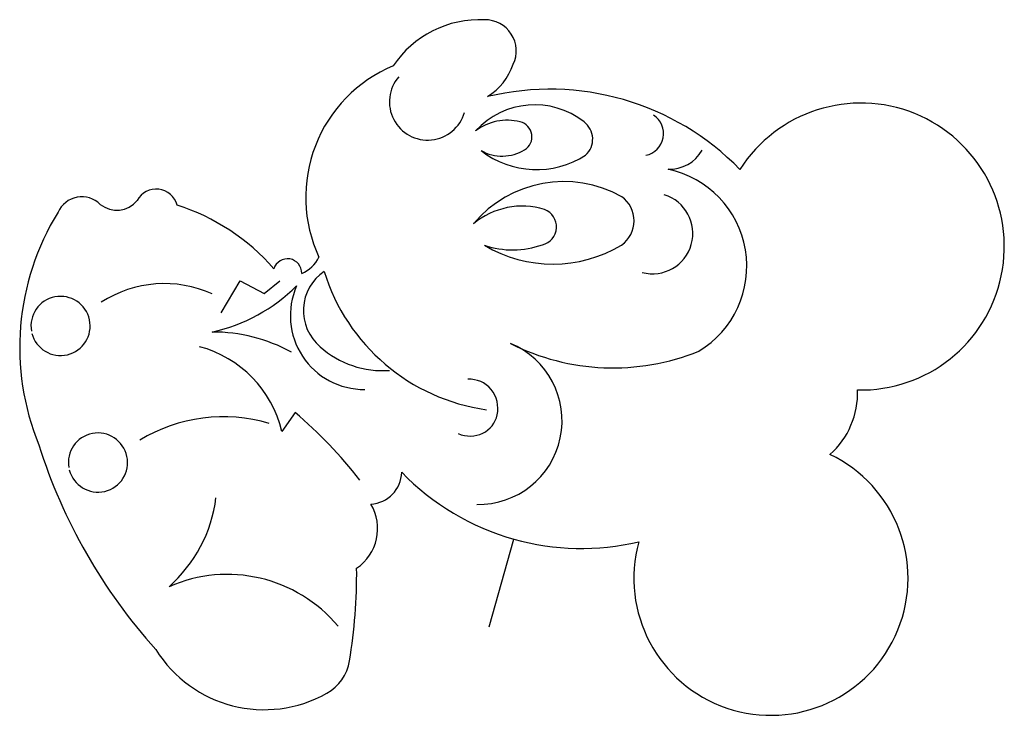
# Model space of a CAD drawing. Extents: x 0 to 54.1, y 0 to 38.2.
import ezdxf

# ---------------------------------------------------------------- set-up
doc = ezdxf.new("R2010")
doc.units = 0
doc.layers.get('0').update_dxf_attribs({"color": 1, "linetype": 'CONTINUOUS'})

msp = doc.modelspace()

# ---------------------------------------------------------------- linework, layer by layer
at = {"color": 1, "linetype": 'CONTINUOUS'}
for p, q in [((25.032, 32.078), (25.032, 32.079)), ((24.915, 26.977), (24.916, 26.978)), ((11.065, 22.097), (12.106, 23.845)), ((12.106, 23.845), (13.417, 23.149)), ((13.417, 23.149), (14.29, 23.841)), ((15.119, 16.624), (14.387, 15.587)), ((25.777, 4.861), (27.129, 9.674))]:
    msp.add_line(p, q, dxfattribs=at)
for centre, radius, start, end in [((25.262717, 32.436944), 5.746, 87.393732, 146.036876), ((25.556738, 36.473315), 1.704, 334.286588, 91.100851), ((23.898142, 36.815507), 3.372, 302.099622, 341.292832), ((23.528289, 28.431907), 7.826, 112.788819, 204.834491), ((22.4, 33.675), 2.101618, 139.11172, 343.979719), ((29.113777, 19.841228), 14.527, 44.145309, 103.631926), ((46.181, 25.731), 7.874353, 268.653907, 147.524901), ((28.272949, 29.126763), 4.384, 51.800858, 137.669061), ((26.754675, 29.834979), 2.829, 75.269771, 127.512487), ((27.288748, 31.755784), 0.836, 300.974471, 77.197346), ((30.2795, 31.626632), 1.179, 312.038913, 53.306075), ((34.139888, 31.928117), 1.209, 281.165366, 56.907073), ((26.494561, 33.040116), 2.346, 240.265838, 301.461546), ((28.376466, 34.895107), 4.942, 231.957814, 303.012818), ((35.651912, 32.07523), 2.104, 268.449985, 329.835408), ((34.483654, 24.651837), 5.435, 300.976821, 78.200967), ((29.875955, 22.839106), 6.46, 60.561238, 140.156288), ((7.494255, 27.697496), 1.187, 14.964325, 151.713077), ((3.411254, 27.026781), 1.434, 45.239399, 155.82675), ((5.326466, 29.176252), 1.449, 231.325858, 320.77743), ((32.099376, 27.142861), 1.629, 305.398931, 54.255133), ((34.74, 26.451), 2.215367, 255.411755, 73.127352), ((14.143631, 20.192684), 14.144, 148.352146, 202.241587), ((5.017066, 16.698626), 11.872, 41.183408, 72.226764), ((27.587238, 23.795468), 4.155, 72.769757, 130.008198), ((28.458919, 26.814639), 1.015, 283.333677, 69.281662), ((27.0696, 30.379193), 4.833, 251.349076, 289.627205), ((29.270998, 32.074302), 7.308, 239.154457, 301.074138), ((14.700101, 24.271637), 0.787, 359.079929, 161.910686), ((14.748381, 25.982388), 1.875, 293.199285, 333.473796), ((18.171723, 22.219179), 2.598, 124.158154, 229.862804), ((27.138368, 27.577765), 10.908, 197.107553, 262.072828), ((7.94746, 17.323706), 6.372, 65.696345, 122.978772), ((8.520055, 30.299362), 9.484, 282.495258, 314.784622), ((18.907554, 21.935836), 4.05, 156.233925, 270.515625), ((2.243, 21.371), 1.624786, 194.395407, 189.815957), ((10.594037, 12.029027), 9.011, 61.353124, 90.140117), ((8.250458, 14.139286), 6.305, 13.274323, 75.125203), ((19.912791, 24.022825), 5.102, 227.971483, 274.420144), ((25.184453, 16.169069), 4.592, 268.846354, 67.482918), ((32.572646, 31.567034), 12.496, 243.223228, 292.134923), ((24.704066, 16.928171), 1.518, 39.463925, 93.704014), ((24.601625, 16.844922), 1.65, 347.578355, 39.434732), ((41.507435, 17.682357), 4.492, 311.518316, 2.240907), ((11.180516, 7.55454), 8.833, 73.413544, 121.312178), ((-1.446926, -2.814665), 25.54, 38.01045, 49.561857), ((24.782116, 16.80432), 1.465, 295.76831, 347.61073), ((4.297, 13.874), 1.624786, 194.438342, 189.815957), ((24.723458, 16.92591), 1.6, 246.286622, 295.767081), ((30.096796, 24.002392), 30.456, 197.510056, 222.023673), ((41.242, 7.527), 7.526507, 164.61402, 64.47676), ((19.18148, 13.382507), 1.793, 273.021786, 358.673505), ((30.849236, 22.91739), 13.756, 224.119803, 254.30928), ((2.998559, 12.925379), 7.839, 311.540637, 352.756594), ((17.043762, 10.241447), 2.609, 303.902164, 31.174848), ((30.848394, 22.917627), 13.756, 254.312914, 283.180381), ((11.397721, -0.185338), 7.919, 39.83117, 113.83991), ((-11.59496, 7.825817), 30.095, 350.741771, 0.476312), ((13.42692, 7.325767), 7.017, 211.935743, 299.375715), ((15.644594, 3.386051), 2.496, 299.376562, 350.730542)]:
    msp.add_arc(centre, radius, start, end, dxfattribs=at)

doc.saveas('drawing.dxf')
